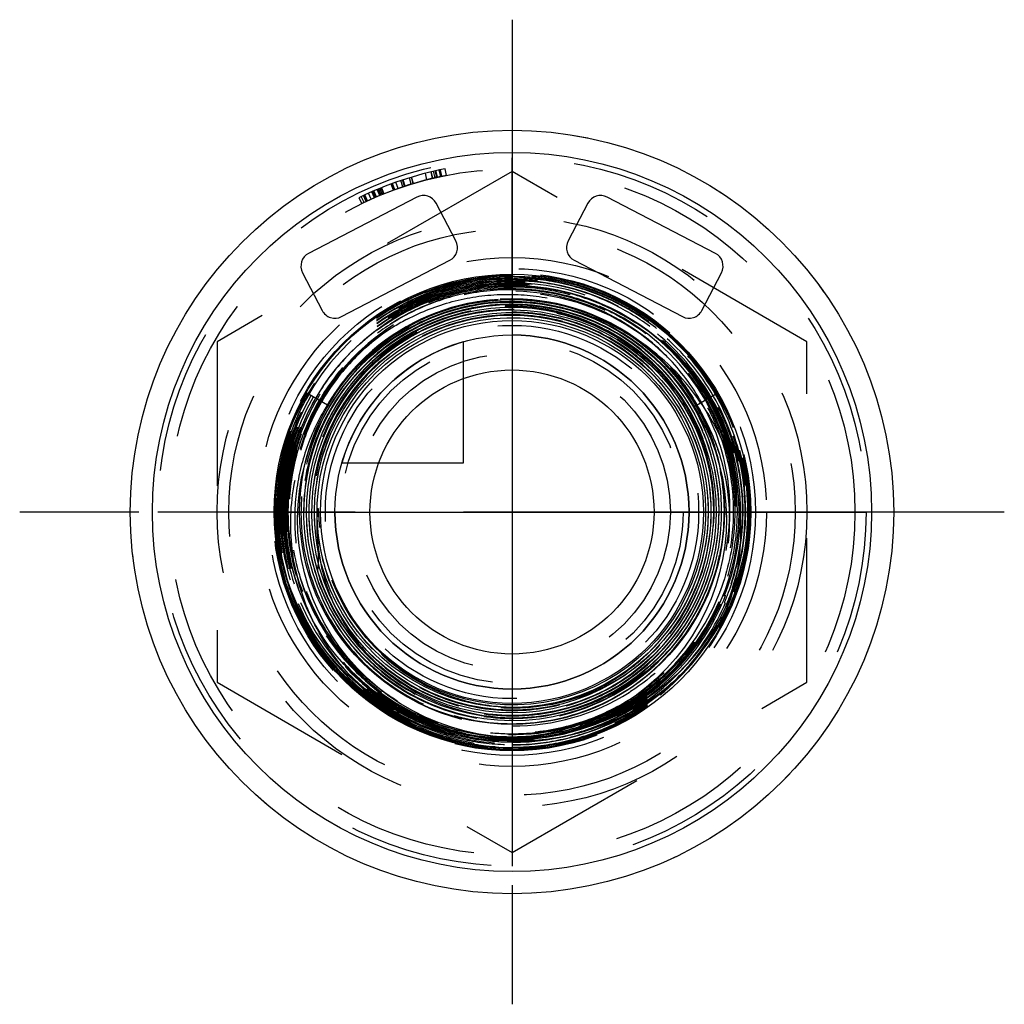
# Model space of a CAD drawing. Header units: millimetres. Extents: x 477.8 to 522.2, y 477.8 to 522.2.
import ezdxf

# ---------------------------------------------------------------- set-up
doc = ezdxf.new("R2010")
doc.units = ezdxf.units.MM
doc.header["$LTSCALE"] = 65.185185
doc.linetypes.add('CENTER', pattern=[0.6, 0.375, -0.075, 0.075, -0.075])
doc.linetypes.add('HIDDEN', pattern=[0.2, 0.1, -0.1])
for name, color, linetype in [('ACHSEN_S', 7, 'CONTINUOUS'), ('FASEN', 7, 'CONTINUOUS'), ('KOERPER', 7, 'CONTINUOUS'), ('KONST.EL_MIT_GEO', 7, 'CONTINUOUS'), ('KURVEN', 7, 'CONTINUOUS')]:
    doc.layers.add(name, color=color, linetype=linetype)

msp = doc.modelspace()

# ---------------------------------------------------------------- linework, layer by layer
at = {"layer": 'ACHSEN_S', "color": 2, "linetype": 'CENTER'}
for p, q in [((500, 522.25), (500, 477.75)), ((522.25, 500), (477.75, 500))]:
    msp.add_line(p, q, dxfattribs=at)
at = {"layer": 'FASEN', "color": 7, "linetype": 'Continuous'}
for radius in [17.25, 16.25]:
    msp.add_circle((500, 500), radius, dxfattribs=at)
at = {"layer": 'FASEN', "color": 8, "linetype": 'HIDDEN'}
msp.add_circle((500, 500), 11.5, dxfattribs=at)
at = {"layer": 'KOERPER', "color": 8, "linetype": 'HIDDEN'}
for radius in [17.25, 15.5, 10.25]:
    msp.add_circle((500, 500), radius, dxfattribs=at)
at = {"layer": 'KOERPER', "color": 7, "linetype": 'Continuous'}
for radius in [8.65, 8]:
    msp.add_circle((500, 500), radius, dxfattribs=at)
at = {"layer": 'KONST.EL_MIT_GEO', "color": 8, "linetype": 'HIDDEN'}
for p, q in [((500, 515.394), (486.668, 507.697)), ((496.413, 515.079), (496.343, 515.371)), ((496.421, 515.081), (496.352, 515.373)), ((496.526, 515.106), (496.458, 515.398)), ((496.599, 515.122), (496.533, 515.415)), ((496.629, 515.129), (496.564, 515.422)), ((496.777, 515.161), (496.715, 515.455)), ((496.786, 515.163), (496.724, 515.457)), ((496.834, 515.173), (496.773, 515.467)), ((497.042, 515.215), (496.985, 515.51)), ((513.332, 507.697), (500, 515.394)), ((494.852, 514.62), (494.753, 514.903)), ((495.069, 514.695), (494.974, 514.979)), ((495.145, 514.72), (495.051, 515.005)), ((495.178, 514.731), (495.085, 515.016)), ((495.448, 514.816), (495.36, 515.103)), ((495.538, 514.844), (495.452, 515.131)), ((495.55, 514.847), (495.464, 515.135)), ((496.158, 515.016), (496.084, 515.307)), ((493.781, 514.198), (493.661, 514.473)), ((493.829, 514.219), (493.71, 514.494)), ((493.873, 514.238), (493.755, 514.513)), ((494.028, 514.303), (493.912, 514.58)), ((494.065, 514.319), (493.95, 514.596)), ((494.076, 514.323), (493.962, 514.601)), ((494.137, 514.348), (494.023, 514.626)), ((494.196, 514.372), (494.083, 514.65)), ((494.219, 514.381), (494.107, 514.66)), ((494.637, 514.543), (494.533, 514.824)), ((494.672, 514.555), (494.569, 514.837)), ((494.701, 514.566), (494.598, 514.848)), ((493.085, 514.206), (493.216, 513.937)), ((493.317, 513.985), (493.187, 514.256)), ((493.415, 514.031), (493.287, 514.303)), ((493.301, 514.309), (493.428, 514.038)), ((493.468, 514.057), (493.342, 514.329)), ((493.639, 514.135), (493.516, 514.408)), ((486.668, 507.697), (486.668, 492.303)), ((505.854, 507.324), (505.837, 507.338)), ((513.332, 492.303), (513.332, 507.697)), ((491.766, 504.767), (490.73, 505.366)), ((508.234, 504.767), (509.268, 505.365)), ((508.56, 504.956), (508.571, 504.936)), ((490.126, 495.777), (490.118, 495.795)), ((490.736, 494.635), (490.724, 494.656)), ((486.668, 492.303), (500, 484.606)), ((500, 484.606), (513.332, 492.303))]:
    msp.add_line(p, q, dxfattribs=at)
at = {"layer": 'KONST.EL_MIT_GEO', "color": 7, "linetype": 'Continuous'}
for p, q in [((495.698, 514.231), (490.81, 511.687)), ((509.19, 511.687), (504.302, 514.231)), ((497.461, 512.252), (496.574, 513.955)), ((503.426, 513.955), (502.539, 512.252)), ((492.297, 508.831), (497.184, 511.375)), ((502.816, 511.375), (507.703, 508.831)), ((490.534, 510.81), (491.42, 509.107)), ((508.58, 509.107), (509.466, 510.81))]:
    msp.add_line(p, q, dxfattribs=at)
at = {"layer": 'KONST.EL_MIT_GEO', "color": 8, "linetype": 'HIDDEN'}
for points in [[(491.766, 504.767), (492.002, 505.151), (492.364, 505.672), (492.761, 506.168), (493.189, 506.636), (493.648, 507.075), (494.135, 507.482), (494.648, 507.855), (495.184, 508.194), (495.742, 508.496), (496.319, 508.76), (496.912, 508.985), (497.519, 509.17), (498.136, 509.313), (498.762, 509.416), (499.393, 509.476), (500.027, 509.494), (500.66, 509.47), (501.291, 509.404), (501.915, 509.295), (502.531, 509.146), (503.135, 508.955), (503.725, 508.725), (504.299, 508.455), (504.853, 508.149), (505.385, 507.805), (505.893, 507.428), (506.375, 507.017), (506.829, 506.574), (507.251, 506.103), (507.642, 505.605), (507.998, 505.081), (508.318, 504.535), (508.601, 503.969), (508.846, 503.386), (509.051, 502.787), (509.215, 502.176), (509.339, 501.556), (509.421, 500.929), (509.46, 500.297), (509.458, 499.665), (509.413, 499.034), (509.326, 498.408), (509.198, 497.789), (509.029, 497.18), (508.819, 496.583), (508.57, 496.003), (508.283, 495.44), (507.958, 494.897), (507.599, 494.378), (507.205, 493.883), (506.779, 493.417), (506.324, 492.979), (505.84, 492.574), (505.33, 492.201), (504.796, 491.863), (504.241, 491.562), (503.667, 491.299), (503.077, 491.074), (502.474, 490.89), (501.859, 490.746), (501.236, 490.644), (500.608, 490.584), (499.977, 490.565), (499.347, 490.589), (498.72, 490.655), (498.098, 490.763), (497.485, 490.912), (496.884, 491.101), (496.296, 491.331), (495.726, 491.599), (495.174, 491.905), (494.645, 492.246), (494.139, 492.623), (493.66, 493.032), (493.209, 493.472), (492.789, 493.942), (492.401, 494.438), (492.047, 494.96), (491.729, 495.503), (491.448, 496.067), (491.205, 496.648), (491.002, 497.244), (490.839, 497.853), (490.717, 498.47), (490.637, 499.095), (490.598, 499.723), (490.602, 500.353), (490.648, 500.98), (490.736, 501.604), (490.865, 502.219), (491.035, 502.825), (491.246, 503.418), (491.495, 503.996), (491.782, 504.555), (492.107, 505.094), (492.466, 505.61), (492.859, 506.101), (493.285, 506.564), (493.74, 506.998), (494.223, 507.4), (494.732, 507.769), (495.264, 508.103), (495.817, 508.4), (496.39, 508.66), (496.978, 508.881), (497.579, 509.063), (498.192, 509.203), (498.812, 509.302), (499.437, 509.36), (500.065, 509.375), (500.692, 509.348), (501.316, 509.28), (501.934, 509.17), (502.544, 509.018), (503.141, 508.827), (503.725, 508.595), (504.291, 508.325), (504.838, 508.018), (505.364, 507.675), (505.865, 507.298), (506.34, 506.888), (506.786, 506.447), (507.201, 505.977), (507.584, 505.481), (507.933, 504.96), (508.247, 504.417), (508.523, 503.854), (508.761, 503.274), (508.959, 502.679), (509.117, 502.073), (509.234, 501.457), (509.31, 500.835), (509.344, 500.21), (509.335, 499.583), (509.285, 498.959), (509.193, 498.339), (509.06, 497.728), (508.886, 497.126), (508.673, 496.537), (508.42, 495.965), (508.13, 495.41), (507.803, 494.876), (507.441, 494.366), (507.045, 493.881), (506.619, 493.423), (506.162, 492.995), (505.678, 492.599), (505.168, 492.236), (504.636, 491.908), (504.082, 491.617), (503.511, 491.363), (502.923, 491.148), (502.323, 490.974), (501.713, 490.839), (501.094, 490.746), (500.471, 490.695), (499.847, 490.686), (499.222, 490.718), (498.602, 490.793), (497.988, 490.908), (497.383, 491.065), (496.79, 491.262), (496.212, 491.498), (495.651, 491.772), (495.11, 492.083), (494.59, 492.43), (494.096, 492.811), (493.628, 493.224), (493.189, 493.668), (492.78, 494.14), (492.404, 494.638), (492.063, 495.16), (491.757, 495.704), (491.489, 496.267), (491.259, 496.847), (491.068, 497.441), (490.918, 498.046), (490.808, 498.66), (490.74, 499.28), (490.714, 499.903), (490.73, 500.526), (490.787, 501.147), (490.886, 501.763), (491.026, 502.37), (491.207, 502.966), (491.427, 503.549), (491.686, 504.116), (491.982, 504.664), (492.314, 505.191), (492.681, 505.695), (493.081, 506.172), (493.511, 506.622), (493.971, 507.042), (494.458, 507.429), (494.97, 507.784), (495.505, 508.103), (496.06, 508.385), (496.632, 508.629), (497.219, 508.835)], [(497.219, 508.835), (497.819, 509), (498.429, 509.125), (499.045, 509.209), (499.666, 509.251), (500.288, 509.251), (500.908, 509.21), (501.525, 509.127), (502.134, 509.003), (502.733, 508.838), (503.32, 508.633), (503.892, 508.389), (504.446, 508.108), (504.98, 507.79), (505.491, 507.437), (505.978, 507.05), (506.437, 506.631), (506.867, 506.183), (507.266, 505.707), (507.632, 505.205), (507.963, 504.68), (508.259, 504.134), (508.516, 503.569), (508.736, 502.988), (508.916, 502.394), (509.055, 501.789), (509.154, 501.177), (509.211, 500.559), (509.226, 499.938), (509.2, 499.318), (509.132, 498.702), (509.023, 498.091), (508.873, 497.489), (508.683, 496.899), (508.454, 496.323), (508.186, 495.763), (507.882, 495.223), (507.542, 494.705), (507.168, 494.211), (506.761, 493.743), (506.325, 493.303), (505.859, 492.894), (505.367, 492.517), (504.851, 492.174), (504.313, 491.867), (503.756, 491.596), (503.182, 491.364), (502.594, 491.171), (501.994, 491.018), (501.385, 490.905), (500.77, 490.834), (500.152, 490.804), (499.533, 490.816), (498.916, 490.869), (498.305, 490.964), (497.701, 491.1), (497.108, 491.276), (496.528, 491.492), (495.964, 491.746), (495.419, 492.037), (494.894, 492.364), (494.392, 492.726), (493.917, 493.121), (493.468, 493.547), (493.05, 494.002), (492.663, 494.484), (492.309, 494.991), (491.991, 495.52), (491.709, 496.07), (491.464, 496.638), (491.258, 497.22), (491.092, 497.815), (490.967, 498.42), (490.882, 499.032), (490.839, 499.648), (490.837, 500.265), (490.877, 500.881), (490.958, 501.493), (491.081, 502.098), (491.243, 502.694), (491.446, 503.277), (491.687, 503.845), (491.966, 504.395), (492.281, 504.925), (492.631, 505.433), (493.015, 505.916), (493.43, 506.372), (493.875, 506.799), (494.348, 507.195), (494.846, 507.559), (495.367, 507.888), (495.91, 508.181), (496.471, 508.436), (497.047, 508.654), (497.637, 508.832), (498.238, 508.97), (498.846, 509.067), (499.46, 509.123), (500.076, 509.137), (500.691, 509.11), (501.303, 509.041), (501.909, 508.932), (502.506, 508.781), (503.092, 508.591), (503.663, 508.362), (504.218, 508.095), (504.753, 507.792), (505.267, 507.453), (505.756, 507.08), (506.219, 506.675), (506.654, 506.239), (507.059, 505.776), (507.431, 505.286), (507.769, 504.773), (508.072, 504.238), (508.338, 503.683), (508.566, 503.112), (508.755, 502.527), (508.905, 501.931), (509.013, 501.326), (509.081, 500.715), (509.107, 500.101), (509.092, 499.487), (509.036, 498.875), (508.938, 498.269), (508.8, 497.67), (508.621, 497.083), (508.404, 496.508), (508.148, 495.95), (507.855, 495.41), (507.527, 494.892), (507.164, 494.396), (506.769, 493.927), (506.343, 493.485), (505.888, 493.073), (505.406, 492.693), (504.9, 492.346), (504.539, 492.127)], [(499.112, 509.451), (499.653, 509.487), (500.268, 509.491), (500.882, 509.455), (501.493, 509.379), (502.097, 509.264), (502.693, 509.11), (503.278, 508.918), (503.849, 508.688), (504.404, 508.421), (504.941, 508.119), (505.457, 507.783), (505.95, 507.415), (506.419, 507.015), (506.86, 506.585), (507.273, 506.128), (507.656, 505.645), (508.006, 505.138), (508.234, 504.767)], [(504.539, 492.127), (504.161, 491.922), (503.605, 491.66), (503.033, 491.437), (502.448, 491.253), (501.851, 491.109), (501.246, 491.005), (500.635, 490.943), (500.022, 490.922), (499.409, 490.943), (498.798, 491.005), (498.193, 491.108), (497.597, 491.251), (497.012, 491.435), (496.44, 491.657), (495.885, 491.918), (495.349, 492.216), (494.834, 492.549), (494.343, 492.916), (493.879, 493.316), (493.442, 493.746), (493.035, 494.204), (492.66, 494.689), (492.319, 495.198), (492.013, 495.729), (491.744, 496.279), (491.512, 496.846), (491.32, 497.427), (491.167, 498.02), (491.054, 498.622), (490.983, 499.23), (490.953, 499.842), (490.964, 500.454), (491.017, 501.064), (491.111, 501.669), (491.245, 502.266), (491.42, 502.852), (491.633, 503.425), (491.885, 503.983), (492.174, 504.522), (492.499, 505.04), (492.858, 505.535), (493.25, 506.005), (493.672, 506.447), (494.124, 506.859), (494.602, 507.24), (495.105, 507.587), (495.63, 507.9), (496.175, 508.176), (496.738, 508.415), (497.315, 508.615), (497.904, 508.776), (498.503, 508.896), (499.109, 508.976), (499.718, 509.015), (500.329, 509.012), (500.938, 508.968), (501.542, 508.882), (502.14, 508.756), (502.727, 508.59), (503.302, 508.385), (503.861, 508.141), (504.403, 507.86), (504.924, 507.542), (505.422, 507.191), (505.896, 506.806), (506.342, 506.391), (506.759, 505.946), (507.145, 505.474), (507.499, 504.977), (507.817, 504.457), (508.1, 503.917), (508.345, 503.359), (508.552, 502.785), (508.72, 502.2), (508.848, 501.604), (508.935, 501.001), (508.981, 500.393), (508.986, 499.784), (508.949, 499.176), (508.871, 498.572), (508.753, 497.975), (508.595, 497.387), (508.397, 496.811), (508.16, 496.25), (507.886, 495.707), (507.576, 495.183), (507.231, 494.681), (506.853, 494.204), (506.444, 493.754), (506.005, 493.333), (505.539, 492.942), (505.047, 492.584), (504.532, 492.261), (503.997, 491.972), (503.443, 491.721), (502.874, 491.508), (502.291, 491.334), (501.698, 491.2), (501.098, 491.106), (500.492, 491.054), (499.885, 491.042), (499.278, 491.072), (498.675, 491.143), (498.077, 491.254), (497.489, 491.406), (496.913, 491.597), (496.351, 491.827), (495.806, 492.094), (495.28, 492.398), (494.776, 492.736), (494.296, 493.108), (493.843, 493.512), (493.418, 493.945), (493.024, 494.406), (492.661, 494.893), (492.333, 495.403), (492.04, 495.934), (491.784, 496.484), (491.566, 497.05), (491.386, 497.629), (491.246, 498.219), (491.147, 498.817), (491.088, 499.421), (491.071, 500.027), (491.095, 500.632), (491.159, 501.235), (491.265, 501.831), (491.41, 502.42), (491.596, 502.996), (491.819, 503.559), (492.081, 504.106), (492.379, 504.633), (492.712, 505.139), (493.078, 505.621), (493.477, 506.077), (493.905, 506.504), (494.361, 506.902), (494.844, 507.268), (495.35, 507.6), (495.877, 507.897), (496.423, 508.157), (496.985, 508.38), (497.561, 508.564), (498.149, 508.709), (498.745, 508.813), (499.346, 508.877), (499.95, 508.899), (500.554, 508.881), (501.156, 508.822), (501.752, 508.721), (502.34, 508.581), (502.917, 508.401), (503.48, 508.182), (504.027, 507.926), (504.556, 507.633), (505.063, 507.305), (505.546, 506.943), (506.004, 506.55), (506.434, 506.126), (506.835, 505.674), (507.203, 505.195), (507.539, 504.693), (507.839, 504.17), (508.103, 503.627), (508.329, 503.068), (508.517, 502.494), (508.666, 501.91), (508.774, 501.316), (508.842, 500.717), (508.869, 500.114), (508.855, 499.511), (508.8, 498.911), (508.705, 498.316), (508.569, 497.728), (508.393, 497.152), (508.179, 496.588), (507.927, 496.041), (507.639, 495.512), (507.315, 495.004), (506.957, 494.519), (506.567, 494.059), (506.147, 493.627), (505.699, 493.225), (505.225, 492.854), (504.726, 492.517), (504.206, 492.214), (503.666, 491.947), (503.109, 491.718), (502.539, 491.527), (501.956, 491.375), (501.365, 491.263), (500.768, 491.192), (500.167, 491.161), (499.565, 491.172), (498.966, 491.223), (498.372, 491.315), (497.785, 491.447), (497.209, 491.619), (496.645, 491.829)], [(496.645, 491.829), (496.098, 492.078), (495.569, 492.362), (495.06, 492.683), (494.575, 493.037), (494.114, 493.423), (493.681, 493.84), (493.278, 494.285), (492.905, 494.756), (492.566, 495.252), (492.261, 495.769), (491.993, 496.306), (491.761, 496.86), (491.568, 497.429), (491.413, 498.009), (491.299, 498.598), (491.225, 499.194), (491.192, 499.793), (491.199, 500.393), (491.248, 500.991), (491.337, 501.584), (491.466, 502.17), (491.635, 502.745), (491.842, 503.308), (492.088, 503.855), (492.37, 504.384), (492.687, 504.893), (493.038, 505.379), (493.422, 505.84), (493.835, 506.273), (494.278, 506.677), (494.747, 507.051), (495.24, 507.391), (495.755, 507.697), (496.289, 507.967), (496.841, 508.2), (497.407, 508.395), (497.985, 508.551), (498.573, 508.667), (499.167, 508.743), (499.764, 508.778), (500.363, 508.772), (500.959, 508.726), (501.551, 508.639), (502.136, 508.512), (502.711, 508.345), (503.273, 508.14), (503.819, 507.897), (504.348, 507.617), (504.856, 507.302), (505.342, 506.953), (505.802, 506.572), (506.236, 506.16), (506.64, 505.72), (507.013, 505.253), (507.354, 504.762), (507.661, 504.249), (507.931, 503.717), (508.165, 503.167), (508.361, 502.603), (508.517, 502.026), (508.634, 501.441), (508.711, 500.849), (508.748, 500.253), (508.743, 499.656), (508.698, 499.06), (508.612, 498.47), (508.487, 497.886), (508.322, 497.313), (508.118, 496.752), (507.876, 496.206), (507.598, 495.679), (507.285, 495.171), (506.937, 494.686), (506.558, 494.226), (506.148, 493.794), (505.709, 493.39), (505.244, 493.017), (504.755, 492.676), (504.243, 492.37), (503.712, 492.099), (503.164, 491.866), (502.601, 491.67), (502.027, 491.513), (501.443, 491.396), (500.852, 491.319), (500.258, 491.282), (499.662, 491.286), (499.068, 491.331), (498.479, 491.416), (497.897, 491.541), (497.325, 491.706), (496.766, 491.909), (496.221, 492.15), (495.695, 492.427), (495.189, 492.74), (494.705, 493.086), (494.246, 493.465), (493.815, 493.874), (493.412, 494.311), (493.04, 494.775), (492.7, 495.263), (492.395, 495.773), (492.125, 496.303), (491.892, 496.85), (491.865, 496.922)], [(508.234, 504.767), (508.451, 504.401), (508.734, 503.861), (508.982, 503.303), (509.195, 502.729), (509.37, 502.141), (509.508, 501.543), (509.608, 500.936), (509.669, 500.323), (509.69, 499.706), (509.673, 499.089), (509.616, 498.472), (509.519, 497.86), (509.384, 497.254), (509.21, 496.657), (508.999, 496.071), (508.75, 495.499), (508.465, 494.943), (508.144, 494.405), (507.79, 493.888), (507.403, 493.393), (506.985, 492.924), (506.537, 492.481), (506.061, 492.066), (505.56, 491.682), (505.034, 491.33), (504.486, 491.012), (503.919, 490.728), (503.333, 490.48), (502.733, 490.269), (502.119, 490.096), (501.495, 489.962), (500.862, 489.868), (500.224, 489.813), (499.583, 489.799), (498.941, 489.825), (498.301, 489.891), (497.665, 489.998), (497.037, 490.144), (496.418, 490.33), (495.811, 490.555), (495.218, 490.818), (494.642, 491.117), (494.086, 491.453), (493.55, 491.824), (493.038, 492.227), (492.552, 492.663), (492.093, 493.129), (491.664, 493.624), (491.265, 494.145), (490.9, 494.69), (490.568, 495.259), (490.273, 495.847), (490.014, 496.454), (489.793, 497.077), (489.611, 497.713), (489.469, 498.36), (489.367, 499.015), (489.307, 499.677), (489.287, 500.342), (489.297, 500.801)], [(510.703, 500.801), (510.713, 500.342), (510.693, 499.677), (510.633, 499.016), (510.531, 498.36), (510.389, 497.713), (510.207, 497.077), (509.986, 496.454), (509.727, 495.847), (509.432, 495.259), (509.1, 494.69), (508.735, 494.145), (508.337, 493.624), (507.907, 493.129), (507.448, 492.663), (506.962, 492.228), (506.45, 491.824), (505.914, 491.453), (505.358, 491.117), (504.782, 490.818), (504.189, 490.555), (503.582, 490.33), (502.963, 490.144), (502.335, 489.998), (501.699, 489.891), (501.059, 489.825), (500.417, 489.799), (499.776, 489.813), (499.138, 489.868), (498.505, 489.962), (497.881, 490.096), (497.267, 490.269), (496.667, 490.48), (496.081, 490.728), (495.514, 491.012), (494.966, 491.33), (494.44, 491.682), (493.939, 492.066), (493.463, 492.481), (493.015, 492.924), (492.597, 493.393), (492.21, 493.888), (491.856, 494.405), (491.535, 494.943), (491.25, 495.499), (491.001, 496.071), (490.79, 496.657), (490.616, 497.254), (490.481, 497.86), (490.384, 498.472), (490.327, 499.089), (490.31, 499.706), (490.331, 500.323), (490.392, 500.936), (490.492, 501.543), (490.63, 502.141), (490.805, 502.729), (491.018, 503.303), (491.266, 503.861), (491.549, 504.401), (491.766, 504.767)]]:
    msp.add_lwpolyline(points, dxfattribs=at)
for radius in [13.332, 11, 10.793, 8.436, 7.738, 7.16]:
    msp.add_circle((500, 500), radius, dxfattribs=at)
at = {"layer": 'KONST.EL_MIT_GEO', "color": 7, "linetype": 'Continuous'}
for radius in [10.75, 10.25, 6.419]:
    msp.add_circle((500, 500), radius, dxfattribs=at)
at = {"layer": 'KONST.EL_MIT_GEO', "color": 8, "linetype": 'HIDDEN'}
for centre, radius, start, end in [((500, 500), 15.8, 101.0145, 115.9552), ((500, 500), 15.5, 101.0001, 115.9552), ((500.012, 500.018), 10.671, 90.0631, 203.2183), ((500.019, 500.01), 10.632, 63.0281, 175.7918), ((499.983, 499.99), 10.701, 89.9088, 149.8424), ((499.983, 499.99), 10.604, 89.9079, 149.8416), ((499.983, 499.99), 10.485, 89.9068, 149.8812), ((500.017, 499.99), 10.699, 30.1576, 90.0912), ((499.987, 500.017), 10.576, 343.5148, 89.9318), ((499.986, 500.016), 10.459, 351.0483, 89.926), ((499.983, 499.99), 10.366, 89.9057, 149.8704), ((499.937, 500.073), 9.914, 50.9887, 122.3063), ((499.981, 499.995), 10.242, 89.8963, 118.3958), ((499.982, 500.012), 10.227, 29.9205, 89.9043), ((499.982, 500.012), 10.107, 29.9347, 89.9032), ((499.986, 500.015), 10.341, 359.0233, 89.9204), ((500.018, 500.008), 9.618, 93.8359, 139.3078), ((499.982, 499.992), 9.634, 95.2406, 130.7141), ((500, 500), 9.919, 44.8926, 118.5), ((499.981, 500.005), 9.622, 54.2707, 95.2437), ((500.018, 499.994), 9.632, 51.8158, 93.8359), ((500, 500), 9.208, 36.75, 238.1073), ((499.982, 499.993), 9.515, 95.2521, 127.6097), ((499.982, 499.993), 9.396, 95.8416, 124.5058), ((499.98, 500.001), 9.269, 51.3787, 121.4168), ((499.979, 500.016), 9.373, 95.2651, 95.8382), ((499.981, 499.978), 9.53, 84.4756, 95.241), ((499.981, 500.005), 9.383, 51.3905, 95.2716), ((499.981, 499.995), 9.513, 82.8733, 84.4629), ((499.982, 500.007), 9.5, 51.4074, 82.8742), ((500.014, 499.987), 10.656, 30.1649, 63.0641), ((500, 500), 9.011, 322.2867, 200.9431), ((500.025, 499.937), 10.314, 118.4522, 136.5784), ((499.764, 500.09), 9.729, 117.5295, 125.2866), ((499.982, 500.008), 8.905, 36.6668, 98.4215), ((500, 500), 10.01, 122.3842, 187.3341), ((499.89, 499.974), 9.897, 125.4951, 187.2674), ((499.988, 500.015), 9.61, 51.4187, 54.2649), ((499.954, 500.108), 9.877, 44.2595, 50.9355), ((500.001, 500.021), 9.358, 302.9931, 51.2867), ((499.998, 500.028), 9.474, 51.1645, 51.4046), ((499.988, 500.014), 9.491, 29.9377, 51.1656), ((500.009, 499.98), 9.65, 51.4012, 51.8222), ((499.981, 500.007), 9.621, 51.081, 51.4191), ((500.396, 499.591), 9.73, 33.319, 54.8614), ((500.014, 499.987), 9.641, 30.1757, 51.6487), ((499.989, 500.016), 9.608, 29.9441, 51.0861), ((500.014, 499.966), 10.286, 136.6565, 149.886), ((500.039, 499.943), 9.709, 130.7769, 149.7572), ((500.002, 500.021), 9.239, 299.8925, 51.4059), ((499.895, 500.054), 9.26, 36.0963, 50.8846), ((499.9, 500.064), 9.946, 29.4624, 44.2258), ((499.991, 499.972), 10.62, 149.7787, 175.5666), ((499.999, 499.981), 10.503, 149.8789, 203.0729), ((499.997, 499.979), 10.384, 149.8587, 203.0748), ((500.011, 499.981), 10.277, 149.9511, 269.9397), ((500.008, 499.975), 10.73, 149.8403, 159.0876), ((499.867, 499.702), 10.7, 148.1956, 157.4514), ((500, 500.02), 8.883, 322.1809, 36.6729), ((499.994, 500.018), 10.213, 6.4726, 29.923), ((500.133, 499.702), 10.7, 22.5486, 31.8044), ((499.998, 499.963), 10.729, 20.9846, 30.232), ((500.004, 500.02), 9.474, 306.0786, 29.9589), ((500.004, 500.02), 9.593, 309.1796, 29.9658), ((499.949, 500.098), 9.886, 27.0778, 29.2952), ((499.948, 499.999), 10.143, 14.0691, 29.8988), ((500.005, 499.993), 10.722, 159.1692, 269.9729), ((500, 499.992), 10.717, 338.3971, 20.8438), ((500.007, 500.019), 10.081, 303.3565, 14.0454), ((500.009, 500.018), 10.198, 299.8739, 6.4835), ((500.004, 499.971), 10.633, 175.5661, 201.9273), ((499.996, 500.019), 10.609, 176.7141, 203.6347), ((500.006, 500.019), 10.618, 175.832, 176.7176), ((499.936, 499.125), 10.41, 342.9609, 8.5598), ((500.004, 500.019), 10.322, 338.263, 359), ((499.978, 500.026), 10.468, 338.8816, 351.0022), ((500.037, 500.047), 10.761, 196.4113, 203.3029), ((499.882, 500.304), 10.725, 199.478, 204.1637), ((500.006, 500.011), 10.748, 197.7844, 203.0915), ((500.007, 500.005), 10.735, 269.9639, 342.225), ((500.009, 500.017), 10.555, 339.0883, 343.4806), ((500.016, 500.011), 10.308, 269.9085, 338.2757), ((499.999, 500.021), 10.446, 336.7322, 338.864), ((500, 500.021), 10.565, 336.1072, 339.0882), ((499.886, 500.306), 10.729, 204.1631, 204.8915), ((499.993, 500.005), 10.734, 203.1911, 270.0372), ((500.015, 499.974), 10.645, 201.9228, 202.9893), ((499.88, 500.303), 10.723, 204.8915, 205.5842), ((500, 500.033), 10.722, 203.314, 210.0993), ((499.977, 500.011), 10.635, 203.2561, 203.7728), ((500.025, 499.982), 10.657, 203.0087, 266.5739), ((499.987, 500.014), 10.598, 203.6289, 245.499), ((500.015, 499.986), 10.521, 203.0639, 269.9094), ((500.017, 499.989), 10.404, 203.0796, 269.9087), ((500, 500), 10.64, 238.7756, 338.3483), ((499.975, 499.983), 10.657, 270.1314, 338.485), ((499.993, 499.995), 10.725, 270.0372, 337.911), ((500.017, 500.011), 10.426, 269.9089, 336.7445), ((500.017, 500.011), 10.545, 269.9097, 336.1184), ((500.142, 500.293), 10.698, 329.1712, 335.1043), ((500.004, 500.031), 10.717, 330.7585, 336.6894), ((499.989, 499.996), 10.729, 337.918, 338.4), ((499.846, 500.286), 10.685, 205.5837, 211.6939), ((499.987, 500.014), 10.646, 203.7697, 238.8743), ((499.979, 500.02), 10.697, 210.2287, 244.8784), ((500.026, 500.015), 10.69, 269.8595, 330.7723), ((500.017, 500.01), 8.863, 276.0476, 322.168), ((500.176, 500.094), 8.931, 274.9763, 321.1211), ((500.18, 500.271), 10.655, 323.7833, 329.1715), ((500.102, 499.948), 9.607, 216.7574, 269.3936), ((500.164, 499.95), 9.254, 237.0801, 268.9833), ((500.108, 500.03), 9.69, 269.3616, 302.3533), ((500.009, 500.025), 9.238, 290.261, 299.8396), ((500.091, 500.064), 9.727, 302.3337, 302.7823), ((500.026, 499.992), 10.048, 299.8741, 300.2217), ((500.018, 500.007), 10.066, 300.2228, 303.3438), ((499.617, 500.193), 10.616, 241.0834, 247.7148), ((500.019, 500.005), 10.063, 269.0155, 299.8767), ((500.183, 500.137), 8.974, 268.8318, 274.9076), ((500.019, 500.005), 10.182, 269.8958, 299.8629), ((500.019, 500.005), 10.28, 269.8968, 299.8638), ((499.964, 499.991), 10.665, 244.8825, 245.5707), ((499.971, 500.006), 10.681, 245.5668, 270.1498), ((500.326, 499.975), 10.309, 254.2952, 266.7931), ((499.673, 499.979), 10.313, 272.8257, 285.663), ((500.326, 500.001), 10.335, 266.8051, 269.7718), ((499.676, 499.972), 10.306, 271.8143, 272.813), ((500.03, 500.01), 10.685, 266.5529, 267.3299), ((500.03, 499.989), 10.664, 267.3294, 269.3562), ((500.029, 499.961), 10.636, 269.3568, 269.8433)]:
    msp.add_arc(centre, radius, start, end, dxfattribs=at)
at = {"layer": 'KONST.EL_MIT_GEO', "color": 7, "linetype": 'Continuous'}
for centre, start, end in [((495.998, 513.655), 27.5, 117.5), ((504.002, 513.655), 62.5, 152.5), ((496.884, 511.952), 297.5, 27.5), ((503.116, 511.952), 152.5, 242.5), ((491.11, 511.111), 117.5, 207.5), ((508.89, 511.111), 332.5, 62.5), ((491.997, 509.407), 207.5, 297.5), ((508.003, 509.407), 242.5, 332.5)]:
    msp.add_arc(centre, 0.65, start, end, dxfattribs=at)
at = {"layer": 'KONST.EL_MIT_GEO', "color": 8, "linetype": 'HIDDEN'}
for points, knots in [([(505.113, 491.133), (506.169, 491.74), (508.081, 493.35), (509.905, 496.606), (510.474, 500.298), (509.71, 503.954), (507.714, 507.111), (504.738, 509.367), (501.16, 510.44), (497.434, 510.193), (494.029, 508.658), (491.375, 506.031), (489.806, 502.642), (489.519, 498.918), (490.548, 495.329), (492.763, 492.323), (495.887, 490.277), (499.528, 489.447), (503.23, 489.935), (506.531, 491.68), (509.02, 494.464), (510.387, 497.938), (510.464, 501.671), (509.241, 505.199), (506.871, 508.084), (503.649, 509.969), (499.973, 510.623), (496.298, 509.964), (493.078, 508.075), (490.709, 505.19), (489.482, 501.664), (489.547, 497.932), (490.896, 494.451), (493.362, 491.648), (496.642, 489.867), (500.335, 489.324), (503.99, 490.085), (507.16, 492.056), (509.459, 494.996), (510.608, 498.547), (510.469, 502.277), (509.059, 505.733), (506.549, 508.495), (503.245, 510.231), (499.547, 510.73), (495.901, 509.934), (492.747, 507.938), (490.465, 504.985), (489.33, 501.43), (489.476, 497.701), (490.886, 494.246), (493.389, 491.479), (496.686, 489.73), (500.38, 489.209), (504.032, 489.976), (507.205, 491.94), (509.521, 494.865), (510.705, 498.404), (510.618, 502.134), (509.27, 505.613), (506.821, 508.428), (503.564, 510.247), (499.883, 510.855), (496.213, 510.18), (492.99, 508.307), (491.386, 506.395), (490.773, 505.341)], [0, 0, 0, 0, 0.015621, 0.031243, 0.046865, 0.062486, 0.078108, 0.09373, 0.109353, 0.124975, 0.140597, 0.15622, 0.171842, 0.187465, 0.203088, 0.218711, 0.234334, 0.249957, 0.26558, 0.281204, 0.296827, 0.312451, 0.328075, 0.343699, 0.359323, 0.374947, 0.390571, 0.406195, 0.42182, 0.437444, 0.453069, 0.468694, 0.484319, 0.499944, 0.515569, 0.531194, 0.546819, 0.562445, 0.57807, 0.593696, 0.609322, 0.624947, 0.640573, 0.656199, 0.671826, 0.687452, 0.703078, 0.718705, 0.734331, 0.749958, 0.765585, 0.781212, 0.796839, 0.812466, 0.828093, 0.843721, 0.859348, 0.874976, 0.890603, 0.906231, 0.921859, 0.937487, 0.953115, 0.968743, 0.984372, 1, 1, 1, 1]), ([(500, 510.572), (499.307, 510.574), (497.918, 510.439), (495.916, 509.834), (494.07, 508.849), (492.453, 507.523), (491.126, 505.905), (489.815, 503.454), (489.119, 499.977), (489.818, 496.5), (491.13, 494.049), (492.457, 492.432), (494.073, 491.105), (495.918, 490.117), (497.918, 489.508), (499.307, 489.369), (500, 489.368)], [0, 0, 0, 0, 0.062576, 0.125147, 0.187722, 0.250297, 0.312873, 0.37545, 0.499995, 0.624543, 0.68712, 0.749697, 0.812272, 0.874848, 0.937422, 1, 1, 1, 1]), ([(500, 510.453), (499.315, 510.455), (497.941, 510.322), (495.962, 509.723), (494.137, 508.749), (492.538, 507.438), (491.225, 505.838), (489.929, 503.415), (489.241, 499.976), (489.932, 496.539), (491.229, 494.116), (492.541, 492.516), (494.14, 491.204), (495.963, 490.228), (497.941, 489.626), (499.315, 489.488), (500, 489.487)], [0, 0, 0, 0, 0.062577, 0.12515, 0.187725, 0.2503, 0.312876, 0.375452, 0.499999, 0.624546, 0.687123, 0.7497, 0.812275, 0.874851, 0.937423, 1, 1, 1, 1]), ([(500, 489.368), (500.697, 489.367), (502.094, 489.502), (504.107, 490.111), (505.963, 491.101), (507.589, 492.435), (508.924, 494.062), (510.242, 496.527), (510.942, 500.024), (510.239, 503.52), (508.92, 505.984), (507.586, 507.611), (505.96, 508.945), (504.105, 509.938), (502.094, 510.551), (500.697, 510.69), (500, 510.691)], [0, 0, 0, 0, 0.062577, 0.12515, 0.187726, 0.2503, 0.312876, 0.375452, 0.499999, 0.624547, 0.687123, 0.749699, 0.812275, 0.87485, 0.937424, 1, 1, 1, 1]), ([(500, 489.487), (500.689, 489.486), (502.071, 489.62), (504.061, 490.221), (505.897, 491.201), (507.505, 492.52), (508.824, 494.128), (510.128, 496.565), (510.82, 500.024), (510.125, 503.481), (508.821, 505.917), (507.501, 507.526), (505.893, 508.846), (504.06, 509.827), (502.07, 510.433), (500.689, 510.571), (500, 510.572)], [0, 0, 0, 0, 0.062577, 0.125151, 0.187727, 0.250301, 0.312875, 0.375449, 0.499997, 0.624546, 0.687121, 0.749696, 0.81227, 0.874847, 0.937422, 1, 1, 1, 1]), ([(500, 489.606), (500.681, 489.605), (502.047, 489.737), (504.015, 490.332), (505.83, 491.3), (507.42, 492.604), (508.725, 494.195), (510.014, 496.604), (510.698, 500.023), (510.011, 503.442), (508.721, 505.851), (507.416, 507.441), (505.827, 508.746), (504.014, 509.717), (502.047, 510.316), (500.681, 510.452), (500, 510.453)], [0, 0, 0, 0, 0.062575, 0.125147, 0.187722, 0.250297, 0.312873, 0.375449, 0.499995, 0.624543, 0.687119, 0.749696, 0.812271, 0.874848, 0.937422, 1, 1, 1, 1]), ([(500, 510.334), (499.323, 510.336), (497.964, 510.204), (496.007, 509.613), (494.203, 508.65), (492.622, 507.353), (491.325, 505.772), (490.043, 503.376), (489.364, 499.976), (490.046, 496.578), (491.329, 494.183), (492.626, 492.601), (494.206, 491.304), (496.009, 490.339), (497.965, 489.743), (499.323, 489.607), (500, 489.606)], [0, 0, 0, 0, 0.062577, 0.125151, 0.187727, 0.250301, 0.312875, 0.375449, 0.499997, 0.624546, 0.68712, 0.749695, 0.81227, 0.874847, 0.937422, 1, 1, 1, 1]), ([(500, 510.215), (499.331, 510.217), (497.988, 510.087), (496.053, 509.502), (494.27, 508.55), (492.707, 507.269), (491.425, 505.705), (490.158, 503.337), (489.486, 499.977), (490.16, 496.617), (491.428, 494.249), (492.711, 492.686), (494.273, 491.403), (496.055, 490.449), (497.988, 489.86), (499.331, 489.726), (500, 489.725)], [0, 0, 0, 0, 0.062575, 0.125147, 0.187722, 0.250297, 0.312873, 0.375449, 0.499995, 0.624544, 0.68712, 0.749696, 0.812271, 0.874848, 0.937422, 1, 1, 1, 1]), ([(494.144, 508.031), (493.482, 507.551), (492.273, 506.421), (490.933, 504.338), (490.143, 501.989), (489.951, 499.519), (490.369, 497.077), (491.371, 494.81), (492.896, 492.857), (494.851, 491.336), (497.119, 490.337), (499.561, 489.922), (502.031, 490.114), (504.38, 490.902), (506.466, 492.239), (508.164, 494.043), (509.372, 496.206), (510.018, 498.598), (510.063, 501.076), (509.505, 503.489), (508.377, 505.695), (506.747, 507.561), (504.713, 508.976), (502.397, 509.856), (499.937, 510.148), (497.479, 509.835), (495.171, 508.936), (493.149, 507.504), (491.533, 505.626), (490.419, 503.414), (489.874, 500.997), (489.928, 498.52), (490.579, 496.13), (491.789, 493.968), (493.484, 492.161), (495.565, 490.817), (497.908, 490.014), (500.376, 489.8), (502.823, 490.186), (505.105, 491.15), (507.088, 492.636), (508.655, 494.554), (509.714, 496.793), (510.205, 499.221), (510.098, 501.696), (509.399, 504.073), (508.151, 506.212), (506.425, 507.99), (504.324, 509.301), (501.97, 510.071), (499.499, 510.254), (497.057, 509.84), (494.785, 508.854), (492.815, 507.352), (491.261, 505.423), (490.214, 503.178), (489.734, 500.749), (489.848, 498.274), (490.549, 495.899), (491.797, 493.759), (493.519, 491.979), (495.617, 490.661), (497.968, 489.881), (500.437, 489.684), (502.881, 490.08), (504.403, 490.726), (505.113, 491.133)], [0, 0, 0, 0, 0.015624, 0.031247, 0.046871, 0.062495, 0.078119, 0.093743, 0.109367, 0.124991, 0.140615, 0.156239, 0.171863, 0.187487, 0.203111, 0.218735, 0.23436, 0.249984, 0.265608, 0.281233, 0.296857, 0.312482, 0.328106, 0.343731, 0.359356, 0.37498, 0.390605, 0.40623, 0.421854, 0.437479, 0.453104, 0.468729, 0.484354, 0.499979, 0.515604, 0.531229, 0.546854, 0.562479, 0.578105, 0.59373, 0.609355, 0.62498, 0.640606, 0.656231, 0.671857, 0.687482, 0.703108, 0.718733, 0.734359, 0.749984, 0.76561, 0.781236, 0.796862, 0.812487, 0.828113, 0.843739, 0.859365, 0.874991, 0.890617, 0.906243, 0.921869, 0.937495, 0.953121, 0.968747, 0.984373, 1, 1, 1, 1]), ([(500, 489.823), (498.68, 489.825), (496.013, 490.357), (492.641, 492.616), (490.382, 495.991), (489.721, 499.321), (489.982, 501.969), (490.563, 503.885), (491.506, 505.651), (492.776, 507.199), (494.324, 508.469), (496.091, 509.411), (498.007, 509.99), (499.337, 510.119), (500, 510.118)], [0, 0, 0, 0, 0.124702, 0.249403, 0.374103, 0.498801, 0.561452, 0.624101, 0.686752, 0.749403, 0.812052, 0.874703, 0.93735, 1, 1, 1, 1]), ([(500, 510.096), (499.338, 510.098), (498.011, 509.969), (496.099, 509.391), (494.336, 508.451), (492.792, 507.184), (491.524, 505.639), (490.583, 503.877), (490.004, 501.964), (489.743, 499.323), (490.402, 495.999), (492.657, 492.631), (496.021, 490.377), (498.683, 489.846), (500, 489.844)], [0, 0, 0, 0, 0.062652, 0.125299, 0.187949, 0.250599, 0.313251, 0.375902, 0.438552, 0.501202, 0.625898, 0.750601, 0.875301, 1, 1, 1, 1]), ([(500, 510.096), (500.957, 510.095), (502.404, 509.884), (504.202, 509.209), (505.888, 508.286), (507.722, 506.694), (509.03, 504.648), (509.697, 502.846), (510.103, 500.967), (510.097, 498.538), (509.269, 495.749), (507.686, 493.307), (505.477, 491.412), (502.824, 490.218), (500.417, 489.89), (498.501, 490.044), (496.627, 490.468), (494.427, 491.498), (492.611, 493.111), (491.48, 494.665), (490.583, 496.363), (490.193, 497.773), (490.072, 498.722)], [0, 0, 0, 0, 0.062463, 0.093772, 0.125083, 0.187544, 0.250005, 0.281315, 0.312625, 0.375086, 0.437546, 0.500006, 0.562466, 0.624925, 0.687384, 0.718695, 0.750005, 0.812464, 0.874922, 0.906232, 0.937541, 1, 1, 1, 1]), ([(505.137, 491.09), (506.108, 491.648), (507.88, 493.094), (509.688, 495.995), (510.468, 499.325), (510.134, 502.729), (508.725, 505.845), (506.388, 508.343), (503.376, 509.958), (501.12, 510.332), (500, 510.334)], [0, 0, 0, 0, 0.124997, 0.249999, 0.374997, 0.499995, 0.624996, 0.749999, 0.875, 1, 1, 1, 1]), ([(500, 489.844), (500.666, 489.843), (502.001, 489.972), (503.924, 490.553), (505.697, 491.5), (507.251, 492.774), (508.526, 494.327), (509.473, 496.1), (510.055, 498.023), (510.251, 500.023), (510.054, 502.023), (509.47, 503.946), (508.522, 505.718), (507.247, 507.272), (505.694, 508.547), (503.922, 509.495), (502, 510.081), (500.666, 510.214), (500, 510.215)], [0, 0, 0, 0, 0.062502, 0.125, 0.187501, 0.249999, 0.312498, 0.374997, 0.437496, 0.499997, 0.562498, 0.624998, 0.687497, 0.749997, 0.812496, 0.874998, 0.937497, 1, 1, 1, 1]), ([(504.605, 492.012), (505.56, 492.56), (507.285, 494.014), (508.929, 496.956), (509.437, 500.29), (508.74, 503.589), (506.928, 506.434), (504.233, 508.461), (500.999, 509.415), (497.636, 509.175), (494.57, 507.772), (492.188, 505.385), (490.792, 502.315), (490.557, 498.952), (491.511, 495.718), (493.534, 493.021), (496.37, 491.198), (499.664, 490.479), (503.002, 490.951), (505.967, 492.556), (508.188, 495.091), (509.39, 498.241), (509.423, 501.612), (508.285, 504.784), (506.116, 507.365), (503.187, 509.034), (499.862, 509.585), (496.552, 508.952), (493.665, 507.212), (491.557, 504.582), (490.488, 501.386), (490.587, 498.017), (491.843, 494.889), (494.1, 492.386), (497.081, 490.814), (500.421, 490.364), (503.712, 491.09), (506.552, 492.904), (508.596, 495.583), (509.597, 498.801), (509.432, 502.166), (508.124, 505.272), (505.83, 507.741), (502.831, 509.275), (499.487, 509.69), (496.203, 508.937), (493.374, 507.107), (491.34, 504.421), (490.345, 501.202), (490.507, 497.837), (491.807, 494.728), (494.088, 492.249), (497.076, 490.693), (500.415, 490.247), (503.707, 490.963), (506.56, 492.754), (508.636, 495.407), (509.688, 498.607), (509.593, 501.974), (508.363, 505.11), (506.143, 507.644), (503.198, 509.277), (499.873, 509.819), (496.561, 509.204), (493.653, 507.51), (492.205, 505.784), (491.651, 504.833)], [0, 0, 0, 0, 0.015621, 0.031242, 0.046863, 0.062485, 0.078106, 0.093728, 0.10935, 0.124972, 0.140594, 0.156216, 0.171838, 0.187461, 0.203083, 0.218706, 0.234329, 0.249952, 0.265575, 0.281198, 0.296821, 0.312445, 0.328068, 0.343692, 0.359316, 0.37494, 0.390564, 0.406188, 0.421813, 0.437437, 0.453062, 0.468687, 0.484312, 0.499937, 0.515562, 0.531187, 0.546812, 0.562438, 0.578063, 0.593689, 0.609315, 0.624941, 0.640567, 0.656193, 0.67182, 0.687446, 0.703073, 0.718699, 0.734326, 0.749953, 0.76558, 0.781207, 0.796835, 0.812462, 0.82809, 0.843717, 0.859345, 0.874973, 0.890601, 0.906229, 0.921857, 0.937485, 0.953114, 0.968743, 0.984371, 1, 1, 1, 1]), ([(495.267, 508.717), (495.912, 509.053), (497.281, 509.585), (499.456, 509.911), (501.65, 509.75), (503.754, 509.107), (505.663, 508.014), (507.281, 506.523), (508.524, 504.707), (509.327, 502.659), (509.649, 500.482), (509.469, 498.289), (508.796, 496.194), (507.662, 494.308), (506.126, 492.731), (504.269, 491.55), (502.19, 490.83), (500.727, 490.684), (500, 490.697)], [0, 0, 0, 0, 0.062512, 0.125017, 0.187525, 0.25003, 0.312535, 0.375038, 0.437541, 0.500041, 0.562541, 0.625039, 0.687536, 0.750032, 0.812526, 0.875019, 0.937508, 1, 1, 1, 1]), ([(505.738, 507.239), (504.863, 507.949), (502.832, 509.056), (499.409, 509.508), (496.046, 508.711), (493.187, 506.771), (491.199, 503.946), (490.336, 500.601), (490.698, 497.169), (491.731, 495.103), (492.405, 494.199)], [0, 0, 0, 0, 0.124977, 0.249963, 0.374954, 0.499952, 0.624955, 0.749965, 0.87498, 1, 1, 1, 1]), ([(491.183, 499.652), (491.219, 498.675), (491.524, 497.202), (492.389, 495.437), (493.533, 493.837), (495.441, 492.229), (497.771, 491.338), (499.724, 491.111), (501.689, 491.208), (504.073, 491.944), (506.482, 493.709), (508.185, 496.164), (508.994, 499.04), (508.823, 502.023), (507.689, 504.787), (505.719, 507.032), (503.125, 508.515), (500.19, 509.074), (497.233, 508.651), (494.573, 507.291), (492.498, 505.142), (491.231, 502.437), (490.909, 499.467), (491.564, 496.553), (493.127, 494.007), (495.428, 492.103), (498.221, 491.044), (501.206, 490.942), (504.064, 491.809), (506.491, 493.551), (508.227, 495.981), (509.088, 498.841), (508.984, 501.826), (507.927, 504.619), (506.028, 506.924), (503.49, 508.498), (500.581, 509.174), (497.609, 508.882), (494.887, 507.654), (492.702, 505.618), (491.282, 502.991), (490.778, 500.048), (491.24, 497.098), (492.619, 494.45), (494.772, 492.38), (497.472, 491.106), (500.438, 490.758), (503.359, 491.372), (505.934, 492.885), (507.893, 495.137), (509.035, 497.896), (509.242, 500.875), (508.492, 503.765), (506.864, 506.267), (504.527, 508.125), (501.722, 509.146), (498.737, 509.227), (495.881, 508.359), (493.446, 506.633), (491.681, 504.225), (490.766, 501.383), (490.795, 498.399), (491.606, 496.042), (492.67, 494.388), (493.983, 492.924), (496.04, 491.518), (498.435, 490.834), (500.401, 490.759), (502.352, 490.995), (503.757, 491.526), (504.605, 492.012)], [0, 0, 0, 0, 0.015618, 0.023455, 0.031291, 0.04691, 0.062528, 0.070365, 0.078201, 0.09382, 0.109439, 0.125058, 0.140678, 0.156297, 0.171916, 0.187536, 0.203156, 0.218775, 0.234395, 0.250015, 0.265635, 0.281256, 0.296876, 0.312496, 0.328117, 0.343738, 0.359358, 0.374979, 0.3906, 0.406221, 0.421842, 0.437464, 0.453085, 0.468707, 0.484328, 0.49995, 0.515572, 0.531194, 0.546816, 0.562438, 0.57806, 0.593683, 0.609305, 0.624928, 0.64055, 0.656173, 0.671796, 0.687419, 0.703042, 0.718665, 0.734288, 0.749912, 0.765535, 0.781159, 0.796783, 0.812406, 0.82803, 0.843654, 0.859278, 0.874903, 0.890527, 0.906151, 0.921776, 0.929613, 0.937451, 0.953075, 0.9687, 0.976538, 0.984375, 1, 1, 1, 1]), ([(492.725, 506.279), (493.146, 506.716), (494.05, 507.534), (495.605, 508.498), (497.308, 509.165), (498.508, 509.393), (499.112, 509.451)], [0, 0, 0, 0, 0.250043, 0.500028, 0.750009, 1, 1, 1, 1]), ([(502.451, 491.24), (503.61, 491.562), (505.822, 492.684), (508.208, 495.512), (509.315, 499.047), (508.963, 502.734), (507.21, 505.997), (504.33, 508.326), (500.778, 509.362), (498.315, 509.078), (497.17, 508.708)], [0, 0, 0, 0, 0.124995, 0.249991, 0.374989, 0.499988, 0.624989, 0.749991, 0.874995, 1, 1, 1, 1]), ([(499.112, 509.451), (499.716, 509.509), (500.939, 509.513), (502.741, 509.182), (504.454, 508.529), (505.499, 507.897), (505.996, 507.548)], [0, 0, 0, 0, 0.249992, 0.499974, 0.749957, 1, 1, 1, 1]), ([(497.17, 508.708), (496.018, 508.337), (493.84, 507.116), (491.558, 504.173), (490.592, 500.571), (491.099, 496.878), (492.998, 493.669), (495.991, 491.446), (499.606, 490.552), (502.072, 490.94), (503.208, 491.359)], [0, 0, 0, 0, 0.124995, 0.249991, 0.374989, 0.499988, 0.624989, 0.749991, 0.874995, 1, 1, 1, 1]), ([(494.639, 508.453), (493.737, 507.884), (492.106, 506.444), (490.474, 503.632), (489.809, 500.446), (490.181, 497.214), (491.551, 494.263), (493.78, 491.892), (496.639, 490.343), (498.78, 489.961), (499.846, 489.943)], [0, 0, 0, 0, 0.124998, 0.249996, 0.374995, 0.499995, 0.624995, 0.749996, 0.874998, 1, 1, 1, 1]), ([(495.149, 507.911), (494.106, 507.275), (492.256, 505.566), (490.703, 502.145), (490.588, 498.385), (491.934, 494.874), (494.531, 492.154), (497.976, 490.646), (501.732, 490.578), (504.072, 491.509), (505.096, 492.173)], [0, 0, 0, 0, 0.124995, 0.249992, 0.374989, 0.499989, 0.624989, 0.749992, 0.874995, 1, 1, 1, 1]), ([(494.175, 507.53), (493.183, 506.766), (491.486, 504.818), (490.281, 501.157), (490.58, 497.311), (492.343, 493.879), (495.292, 491.393), (498.973, 490.237), (502.81, 490.584), (505.093, 491.792), (506.064, 492.584)], [0, 0, 0, 0, 0.124995, 0.249992, 0.37499, 0.499989, 0.62499, 0.749992, 0.874995, 1, 1, 1, 1]), ([(494.66, 507.736), (493.64, 507.035), (491.863, 505.205), (490.479, 501.66), (490.569, 497.851), (492.123, 494.374), (494.898, 491.765), (498.466, 490.428), (502.268, 490.566), (504.583, 491.635), (505.583, 492.363)], [0, 0, 0, 0, 0.124995, 0.249992, 0.37499, 0.499989, 0.62499, 0.749992, 0.874995, 1, 1, 1, 1]), ([(491.001, 495.09), (490.568, 495.992), (489.964, 497.936), (489.959, 500.98), (490.862, 503.889), (492.031, 505.559), (492.725, 506.279)], [0, 0, 0, 0, 0.250041, 0.500056, 0.750036, 1, 1, 1, 1]), ([(507.378, 505.509), (507.957, 504.715), (508.863, 502.923), (509.286, 499.952), (508.736, 497.001), (507.747, 495.252), (507.129, 494.488)], [0, 0, 0, 0, 0.250011, 0.500011, 0.750006, 1, 1, 1, 1]), ([(508.349, 504.833), (508.715, 504.247), (509.322, 502.992), (509.812, 500.964), (509.864, 498.876), (509.478, 496.825), (508.673, 494.898), (507.101, 492.614), (504.3, 490.442), (500.867, 489.572), (498.099, 489.717), (496.077, 490.236), (494.199, 491.144), (492.535, 492.404), (491.15, 493.963), (490.444, 495.163), (490.153, 495.79)], [0, 0, 0, 0, 0.062569, 0.125137, 0.187708, 0.250282, 0.312857, 0.375434, 0.499936, 0.624462, 0.687047, 0.749635, 0.812224, 0.874815, 0.937404, 1, 1, 1, 1]), ([(491.651, 504.833), (491.274, 504.229), (490.652, 502.934), (490.168, 500.837), (490.149, 498.685), (490.594, 496.58), (491.48, 494.618), (492.761, 492.89), (494.379, 491.471), (496.258, 490.423), (498.313, 489.788), (500.455, 489.593), (502.592, 489.842), (504.633, 490.521), (506.493, 491.601), (508.097, 493.034), (509.381, 494.758), (509.992, 496.057), (510.229, 496.728)], [0, 0, 0, 0, 0.062487, 0.124972, 0.187462, 0.249954, 0.312447, 0.374943, 0.437441, 0.49994, 0.562442, 0.624945, 0.68745, 0.749957, 0.812465, 0.874976, 0.937485, 1, 1, 1, 1]), ([(508.349, 504.833), (508.755, 504.183), (509.414, 502.779), (509.879, 500.504), (509.8, 498.184), (509.187, 495.944), (508.076, 493.906), (506.529, 492.175), (504.631, 490.84), (503.196, 490.256), (502.457, 490.049)], [0, 0, 0, 0, 0.124986, 0.249969, 0.374962, 0.49996, 0.624963, 0.749971, 0.874983, 1, 1, 1, 1]), ([(508.526, 504.936), (508.969, 504.306), (509.709, 502.937), (510.115, 501.435), (510.23, 500.674)], [0, 0, 0, 0, 0.500003, 1, 1, 1, 1]), ([(508.752, 504.598), (509.296, 503.534), (510, 501.184), (509.718, 497.53), (508.147, 494.219), (506.362, 492.533), (505.358, 491.886)], [0, 0, 0, 0, 0.250015, 0.500024, 0.750017, 1, 1, 1, 1]), ([(489.275, 500.512), (489.278, 500.565), (489.283, 500.659), (489.29, 500.721), (489.296, 500.838), (489.298, 500.816)], [0, 0, 0, 0, 0.520767, 0.779361, 1, 1, 1, 1]), ([(489.297, 500.801), (489.296, 500.778), (489.291, 500.687), (489.287, 500.595), (489.284, 500.526)], [0, 0, 0, 0, 0.244332, 1, 1, 1, 1]), ([(510.703, 500.801), (510.713, 500.589), (510.732, 500.164), (510.714, 499.31), (510.553, 497.82), (510.185, 496.575), (509.847, 495.79)], [0, 0, 0, 0, 0.124033, 0.249125, 0.499557, 1, 1, 1, 1]), ([(510.229, 496.728), (510.282, 496.894), (510.38, 497.227), (510.503, 497.735), (510.601, 498.247), (510.673, 498.765), (510.72, 499.283), (510.738, 499.722), (510.74, 500.06), (510.732, 500.35), (510.73, 500.491), (510.699, 500.872), (510.703, 500.801)], [0, 0, 0, 0, 0.126438, 0.252879, 0.37932, 0.505761, 0.632195, 0.75861, 0.821805, 0.884969, 0.948042, 1, 1, 1, 1]), ([(489.771, 496.728), (489.673, 497.032), (489.338, 498.264), (489.225, 499.557), (489.275, 500.512)], [0, 0, 0, 0, 0.25057, 1, 1, 1, 1]), ([(489.284, 500.526), (489.26, 499.934), (489.305, 498.743), (489.546, 497.576), (489.714, 497.006)], [0, 0, 0, 0, 0.499496, 1, 1, 1, 1]), ([(500, 491.165), (499.299, 491.179), (497.894, 491.374), (495.92, 492.153), (494.471, 493.173), (493.484, 494.174), (492.837, 495.008), (492.384, 495.763), (492.077, 496.395), (491.875, 496.882), (491.701, 497.379), (491.557, 497.886), (491.461, 498.315), (491.399, 498.661), (491.36, 498.921), (491.327, 499.183), (491.305, 499.401), (491.29, 499.576), (491.281, 499.708), (491.273, 499.817), (491.267, 499.904), (491.263, 499.97), (491.258, 500.035), (491.253, 500.09), (491.248, 500.125), (491.243, 500.141), (491.242, 500.148), (491.236, 500.155), (491.229, 500.145), (491.225, 500.134), (491.22, 500.113), (491.213, 500.076), (491.206, 500.022), (491.199, 499.956), (491.194, 499.891), (491.188, 499.804), (491.183, 499.694), (491.18, 499.519), (491.181, 499.3), (491.191, 499.038), (491.205, 498.779), (491.22, 498.522), (491.237, 498.187), (491.247, 497.783), (491.225, 497.463), (491.202, 497.309)], [0, 0, 0, 0, 0.125808, 0.251592, 0.377356, 0.440343, 0.503326, 0.566308, 0.597812, 0.629316, 0.66082, 0.692323, 0.723826, 0.739579, 0.755331, 0.771082, 0.786832, 0.794706, 0.802578, 0.810448, 0.814381, 0.818312, 0.822238, 0.826153, 0.828066, 0.828603, 0.829129, 0.829446, 0.829797, 0.830827, 0.831759, 0.8337, 0.837604, 0.841521, 0.845444, 0.849369, 0.857225, 0.865086, 0.880804, 0.896483, 0.912065, 0.927485, 0.942673, 0.9721, 1, 1, 1, 1]), ([(491.183, 499.652), (491.172, 499.246), (491.23, 498.468), (491.258, 497.681), (491.202, 497.309)], [0, 0, 0, 0, 0.519206, 1, 1, 1, 1]), ([(491.584, 496.779), (491.876, 495.841), (492.828, 494.067), (494.31, 492.717), (495.135, 492.182)], [0, 0, 0, 0, 0.499676, 1, 1, 1, 1]), ([(495.592, 490.371), (494.605, 490.883), (492.783, 492.23), (491.483, 494.088), (491.001, 495.09)], [0, 0, 0, 0, 0.500042, 1, 1, 1, 1]), ([(500.002, 489.671), (499.087, 489.642), (497.241, 489.83), (494.65, 490.824), (492.404, 492.455), (491.235, 493.894), (490.755, 494.673)], [0, 0, 0, 0, 0.249982, 0.499977, 0.749986, 1, 1, 1, 1]), ([(500.285, 489.666), (501.106, 489.663), (502.757, 489.854), (505.091, 490.715), (507.16, 492.095), (508.29, 493.313), (508.776, 493.976)], [0, 0, 0, 0, 0.249987, 0.499984, 0.749991, 1, 1, 1, 1])]:
    msp.add_open_spline(points, degree=3, knots=knots, dxfattribs=at)
for points in [[(489.298, 500.816), (489.298, 500.811), (489.298, 500.806), (489.297, 500.801)], [(491.183, 499.652), (491.158, 498.685), (491.296, 497.702), (491.584, 496.779)]]:
    msp.add_open_spline(points, degree=3, dxfattribs=at)
at = {"layer": 'KURVEN', "color": 8, "linetype": 'HIDDEN'}
for p, q in [((500, 510.251), (500, 516)), ((489.748, 500), (484, 500)), ((510.252, 500), (516, 500)), ((500, 489.749), (500, 484))]:
    msp.add_line(p, q, dxfattribs=at)
at = {"layer": 'KURVEN', "color": 40, "linetype": 'Continuous'}
for p, q in [((500, 510.251), (500, 489.748)), ((497.8, 507.692), (497.8, 502.2)), ((497.8, 502.2), (492.308, 502.2)), ((489.748, 500), (510.252, 500))]:
    msp.add_line(p, q, dxfattribs=at)
at = {"layer": 'KURVEN', "color": 8, "linetype": 'HIDDEN'}
for radius in [16, 12.8]:
    msp.add_circle((500, 500), radius, dxfattribs=at)
at = {"layer": 'KURVEN', "color": 40, "linetype": 'Continuous'}
msp.add_circle((500, 500), 9.6, dxfattribs=at)
for start, end in [(180, 90), (105.962, 164.038)]:
    msp.add_arc((500, 500), 8, start, end, dxfattribs=at)

doc.saveas('drawing.dxf')
